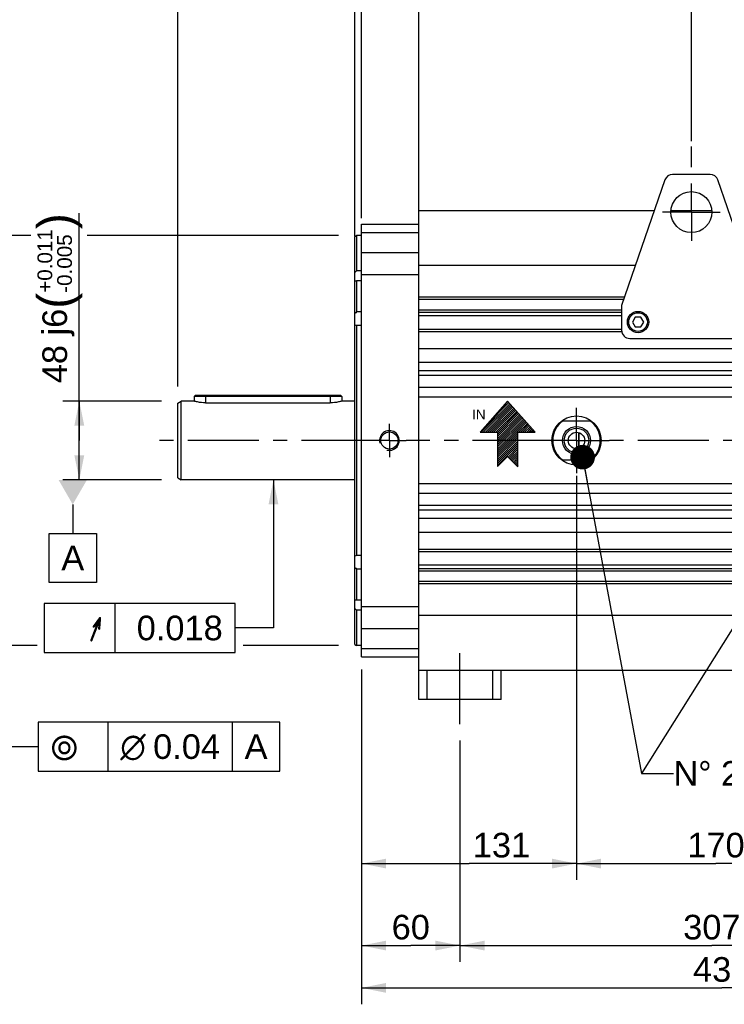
# Model space of a CAD drawing. Header units: millimetres. Extents: x 0 to 420, y 0 to 297.
# Tile 30 of 70: x 76 to 162, y 101 to 221. Entities that reach past the tile are written whole.
import ezdxf
from ezdxf.enums import TextEntityAlignment as Align

# ---------------------------------------------------------------- set-up
doc = ezdxf.new("R2010")
doc.units = ezdxf.units.MM
doc.header["$LTSCALE"] = 23.1
doc.linetypes.add('CENTER', pattern=[0.6, 0.375, -0.075, 0.075, -0.075])
doc.layers.get('0').update_dxf_attribs({"linetype": 'CONTINUOUS'})
for name, color, linetype in [('AXIS', 7, 'CONTINUOUS'), ('COMPONENTS', 7, 'CONTINUOUS'), ('DETAIL', 7, 'CONTINUOUS'), ('DIMENSION', 7, 'CONTINUOUS'), ('DPLANE', 7, 'CONTINUOUS')]:
    doc.layers.add(name, color=color, linetype=linetype)
doc.styles.get("Standard").update_dxf_attribs({"font": 'arial.ttf'})
doc.styles.add('TEXTSTYLE_11', font='arial.ttf')
doc.styles.add('TEXTSTYLE_3', font='arial.ttf')
doc.styles.add('TEXTSTYLE_4', font='gdt')
doc.dimstyles.new('DIMSTYLE_1', dxfattribs={"dimtxt": 3, "dimasz": 3, "dimexe": 0.18, "dimexo": 0.0625, "dimgap": 0.09, "dimtad": 1, "dimdec": 3, "dimlfac": 5, "dimdsep": 46, "dimtxsty": 'STANDARD', "dimblk": '_FILLED', "dimblk1": '_FILLED', "dimblk2": '_FILLED', "dimcen": 0.09, "dimadec": 0, "dimazin": 0, "dimtol": 1, "dimtp": 0.016, "dimtm": 0.013, "dimtfac": 0.6, "dimtdec": 3, "dimtofl": 0, "dimtmove": 0, "dimatfit": 3, "dimldrblk": '_FILLED', "dimfxl": 1, "dimtolj": 1, "dimarcsym": 0})
doc.dimstyles.new('DIMSTYLE_11', dxfattribs={"dimtxt": 3, "dimasz": 3, "dimexe": 0.18, "dimexo": 0.0625, "dimgap": 0.09, "dimtad": 1, "dimdec": 3, "dimlfac": 5, "dimdsep": 46, "dimtxsty": 'STANDARD', "dimblk": '_FILLED', "dimblk1": '_FILLED', "dimblk2": '_FILLED', "dimcen": 0.09, "dimadec": 0, "dimazin": 0, "dimtp": 0.5, "dimtm": 0.5, "dimtfac": 1, "dimtdec": 3, "dimtofl": 0, "dimtmove": 0, "dimatfit": 3, "dimldrblk": '_FILLED', "dimfxl": 1, "dimtolj": 1, "dimarcsym": 0})
doc.dimstyles.new('DIMSTYLE_3', dxfattribs={"dimtxt": 3, "dimasz": 3, "dimexe": 0.18, "dimexo": 0.0625, "dimgap": 0.09, "dimtad": 1, "dimdec": 3, "dimlfac": 5, "dimdsep": 46, "dimtxsty": 'STANDARD', "dimblk": '_FILLED', "dimblk1": '_FILLED', "dimblk2": '_FILLED', "dimcen": 0.09, "dimadec": 0, "dimazin": 0, "dimtol": 1, "dimtp": 0.011, "dimtm": 0.005, "dimtfac": 0.6, "dimtdec": 3, "dimtofl": 0, "dimtmove": 0, "dimatfit": 3, "dimldrblk": '_FILLED', "dimfxl": 1, "dimtolj": 1, "dimarcsym": 0})
doc.dimstyles.new('DIMSTYLE_4', dxfattribs={"dimtxt": 3, "dimasz": 3, "dimexe": 0.18, "dimexo": 0.0625, "dimgap": 0.09, "dimtad": 1, "dimlfac": 5, "dimdsep": 46, "dimtxsty": 'STANDARD', "dimblk": '_FILLED', "dimblk1": '_FILLED', "dimblk2": '_FILLED', "dimcen": 0.09, "dimadec": 0, "dimazin": 0, "dimtp": 0.3, "dimtm": 0.3, "dimtfac": 1, "dimtofl": 0, "dimtmove": 0, "dimatfit": 3, "dimldrblk": '_FILLED', "dimfxl": 1, "dimtolj": 1, "dimarcsym": 0})
doc.dimstyles.new('DIMSTYLE_5', dxfattribs={"dimtxt": 3, "dimasz": 3, "dimexe": 0.18, "dimexo": 0.0625, "dimgap": 0.09, "dimtad": 1, "dimlfac": 5, "dimdsep": 46, "dimtxsty": 'STANDARD', "dimblk": '_FILLED', "dimblk1": '_FILLED', "dimblk2": '_FILLED', "dimcen": 0.09, "dimadec": 0, "dimazin": 0, "dimtp": 0.5, "dimtm": 0.5, "dimtfac": 1, "dimtofl": 0, "dimtmove": 0, "dimatfit": 3, "dimldrblk": '_FILLED', "dimfxl": 1, "dimtolj": 1, "dimarcsym": 0})
doc.dimstyles.new('DIMSTYLE_6', dxfattribs={"dimtxt": 3, "dimasz": 3, "dimexe": 0.18, "dimexo": 0.0625, "dimgap": 0.09, "dimtad": 1, "dimdec": 1, "dimlfac": 5, "dimdsep": 46, "dimtxsty": 'STANDARD', "dimblk": '_FILLED', "dimblk1": '_FILLED', "dimblk2": '_FILLED', "dimcen": 0.09, "dimadec": 0, "dimazin": 0, "dimtp": 0.3, "dimtm": 0.3, "dimtfac": 1, "dimtdec": 1, "dimtofl": 0, "dimtmove": 0, "dimatfit": 3, "dimldrblk": '_FILLED', "dimfxl": 1, "dimtolj": 1, "dimarcsym": 0})
doc.dimstyles.new('DIMSTYLE_7', dxfattribs={"dimtxt": 3, "dimasz": 3, "dimexe": 0.18, "dimexo": 0.0625, "dimgap": 0.09, "dimtad": 1, "dimlfac": 5, "dimdsep": 46, "dimtxsty": 'STANDARD', "dimblk": '_FILLED', "dimblk1": '_FILLED', "dimblk2": '_FILLED', "dimcen": 0.09, "dimadec": 0, "dimazin": 0, "dimtp": 0.1, "dimtm": 0.1, "dimtfac": 1, "dimtofl": 0, "dimtmove": 0, "dimatfit": 3, "dimldrblk": '_FILLED', "dimfxl": 1, "dimtolj": 1, "dimarcsym": 0})
doc.dimstyles.new('DIMSTYLE_8', dxfattribs={"dimtxt": 3, "dimasz": 3, "dimexe": 0.18, "dimexo": 0.0625, "dimgap": 0.09, "dimtad": 1, "dimlfac": 5, "dimdsep": 46, "dimtxsty": 'STANDARD', "dimblk": '_FILLED', "dimblk1": '_FILLED', "dimblk2": '_FILLED', "dimcen": 0.09, "dimadec": 0, "dimazin": 0, "dimtp": 0.8, "dimtm": 0.8, "dimtfac": 1, "dimtofl": 0, "dimtmove": 0, "dimatfit": 3, "dimldrblk": '_FILLED', "dimfxl": 1, "dimtolj": 1, "dimarcsym": 0})
doc.dimstyles.new('DIMSTYLE_9', dxfattribs={"dimtxt": 3, "dimasz": 3, "dimexe": 0.18, "dimexo": 0.0625, "dimgap": 0.09, "dimtad": 1, "dimdec": 3, "dimlfac": 5, "dimdsep": 46, "dimtxsty": 'STANDARD', "dimblk": '_FILLED', "dimblk1": '_FILLED', "dimblk2": '_FILLED', "dimcen": 0.09, "dimadec": 0, "dimazin": 0, "dimtp": 0.2, "dimtm": 0.2, "dimtfac": 1, "dimtdec": 3, "dimtofl": 0, "dimtmove": 0, "dimatfit": 3, "dimldrblk": '_FILLED', "dimfxl": 1, "dimtolj": 1, "dimarcsym": 0})
doc.dimstyles.get("Standard").update_dxf_attribs({"dimtxt": 3, "dimasz": 3, "dimexe": 0.18, "dimexo": 0.0625, "dimgap": 0.09, "dimtad": 1, "dimdec": 3, "dimdsep": 46, "dimtxsty": 'STANDARD', "dimblk": '_FILLED', "dimblk1": '_FILLED', "dimblk2": '_FILLED', "dimcen": 0.09, "dimadec": 0, "dimazin": 0, "dimtol": 1, "dimtp": 0.001, "dimtm": 0.001, "dimtfac": 1, "dimtdec": 3, "dimtofl": 0, "dimtmove": 0, "dimatfit": 3, "dimldrblk": '_FILLED', "dimfxl": 1, "dimtolj": 1, "dimarcsym": 0})

# ---------------------------------------------------------------- blocks, each defined once
blk = doc.blocks.new('_FILLED')
at = {"color": 0, "linetype": 'BYBLOCK'}
blk.add_solid([(0, 0), (-1, 0.2), (-1, -0.2)], dxfattribs=at)
blk = doc.blocks.new('*D0')
at = {"layer": 'DIMENSION', "color": 2, "linetype": 'CONTINUOUS'}
for p, q in [((77.84, 194.55), (71.74, 194.55)), ((73.74, 194.55), (73.74, 169.55)), ((115.34, 194.55), (84.69, 194.55)), ((73.74, 144.55), (73.74, 169.55)), ((78.61, 144.55), (71.74, 144.55)), ((115.34, 144.55), (103.7, 144.55))]:
    blk.add_line(p, q, dxfattribs=at)
at = {"layer": 'DIMENSION', "color": 2, "linetype": 'CONTINUOUS', "xscale": 3, "yscale": 3, "zscale": 3}
for p, rotation in [((73.74, 194.55), 90), ((73.74, 144.55), 270)]:
    blk.add_blockref('_FILLED', p, dxfattribs=dict(at, rotation=rotation))
at = {"layer": 'DIMENSION', "color": 2, "linetype": 'CONTINUOUS'}
for s, height, p in [(')', 4.2, (72.84, 182.1)), ('(', 4.2, (72.84, 172.4)), ('250 j6', 3, (72.24, 165.72))]:
    blk.add_text(s, height=height, rotation=90, dxfattribs=at).set_placement(p, align=Align.CENTER)
for s, height, style, p in [('+0.016', 1.8, 'TEXTSTYLE_3', (70.44, 177.25)), ('-0.013', 1.8, 'TEXTSTYLE_3', (72.84, 176.94)), ('n', 3, 'TEXTSTYLE_4', (72.24, 158.01))]:
    blk.add_text(s, height=height, rotation=90, dxfattribs=dict(at, style=style)).set_placement(p, align=Align.CENTER)
blk = doc.blocks.new('*D3')
at = {"layer": 'DIMENSION', "color": 2, "linetype": 'CONTINUOUS'}
for p, q in [((83.74, 169.55), (83.74, 197.27)), ((93.74, 174.35), (81.74, 174.35)), ((83.74, 174.35), (83.74, 169.55)), ((83.74, 164.75), (83.74, 169.55)), ((93.74, 164.75), (81.74, 164.75))]:
    blk.add_line(p, q, dxfattribs=at)
at = {"layer": 'DIMENSION', "color": 2, "linetype": 'CONTINUOUS', "xscale": 3, "yscale": 3, "zscale": 3}
for p, rotation in [((83.74, 174.35), 90), ((83.74, 164.75), 270)]:
    blk.add_blockref('_FILLED', p, dxfattribs=dict(at, rotation=rotation))
at = {"layer": 'DIMENSION', "color": 2, "linetype": 'CONTINUOUS'}
for s, height, p in [(')', 4.2, (82.84, 195.32)), ('(', 4.2, (82.84, 185.61)), ('48 j6', 3, (82.24, 176.53))]:
    blk.add_text(s, height=height, rotation=90, dxfattribs=at).set_placement(p)
at = {"layer": 'DIMENSION', "color": 2, "linetype": 'CONTINUOUS', "style": 'TEXTSTYLE_3'}
for s, p in [('+0.011', (80.44, 187.56)), ('-0.005', (82.84, 187.56))]:
    blk.add_text(s, height=1.8, rotation=90, dxfattribs=at).set_placement(p)
blk = doc.blocks.new('*D4')
at = {"layer": 'DIMENSION', "color": 2, "linetype": 'CONTINUOUS'}
for p, q in [((118.14, 139.01), (118.14, 105.95)), ((130.14, 132.95), (130.14, 123.6)), ((130.14, 122.34), (130.14, 105.95)), ((118.14, 107.95), (124.14, 107.95)), ((130.14, 107.95), (124.14, 107.95))]:
    blk.add_line(p, q, dxfattribs=at)
at = {"layer": 'DIMENSION', "color": 2, "linetype": 'CONTINUOUS', "xscale": 3, "yscale": 3, "zscale": 3, "rotation": 180}
blk.add_blockref('_FILLED', (118.14, 107.95), dxfattribs=at)
at = {"layer": 'DIMENSION', "color": 2, "linetype": 'CONTINUOUS', "xscale": 3, "yscale": 3, "zscale": 3}
blk.add_blockref('_FILLED', (130.14, 107.95), dxfattribs=at)
at = {"layer": 'DIMENSION', "color": 2, "linetype": 'CONTINUOUS', "insert": (124.14, 111.7), "char_height": 3, "width": 4.6617, "attachment_point": 2, "line_spacing_factor": 0.9}
blk.add_mtext('60', dxfattribs=at)
blk = doc.blocks.new('*D5')
at = {"layer": 'DIMENSION', "color": 2, "linetype": 'CONTINUOUS'}
for p, q in [((144.34, 163.85), (144.34, 115.95)), ((118.14, 135.83), (118.14, 115.95)), ((118.14, 117.95), (131.24, 117.95)), ((144.34, 117.95), (131.24, 117.95))]:
    blk.add_line(p, q, dxfattribs=at)
at = {"layer": 'DIMENSION', "color": 2, "linetype": 'CONTINUOUS', "xscale": 3, "yscale": 3, "zscale": 3, "rotation": 180}
blk.add_blockref('_FILLED', (118.14, 117.95), dxfattribs=at)
at = {"layer": 'DIMENSION', "color": 2, "linetype": 'CONTINUOUS', "xscale": 3, "yscale": 3, "zscale": 3}
blk.add_blockref('_FILLED', (144.34, 117.95), dxfattribs=at)
at = {"layer": 'DIMENSION', "color": 2, "linetype": 'CONTINUOUS', "insert": (135.2, 121.7), "char_height": 3, "width": 6.9926, "attachment_point": 2, "line_spacing_factor": 0.9}
blk.add_mtext('131', dxfattribs=at)
blk = doc.blocks.new('*D6')
at = {"layer": 'DIMENSION', "color": 2, "linetype": 'CONTINUOUS'}
for p, q in [((144.34, 165.22), (144.34, 115.95)), ((178.34, 165.19), (178.34, 133.79)), ((178.34, 129.4), (178.34, 115.95)), ((144.34, 117.95), (161.34, 117.95)), ((178.34, 117.95), (161.34, 117.95))]:
    blk.add_line(p, q, dxfattribs=at)
at = {"layer": 'DIMENSION', "color": 2, "linetype": 'CONTINUOUS', "xscale": 3, "yscale": 3, "zscale": 3, "rotation": 180}
blk.add_blockref('_FILLED', (144.34, 117.95), dxfattribs=at)
at = {"layer": 'DIMENSION', "color": 2, "linetype": 'CONTINUOUS', "xscale": 3, "yscale": 3, "zscale": 3}
blk.add_blockref('_FILLED', (178.34, 117.95), dxfattribs=at)
at = {"layer": 'DIMENSION', "color": 2, "linetype": 'CONTINUOUS', "insert": (161.34, 121.7), "char_height": 3, "width": 6.9926, "attachment_point": 2, "line_spacing_factor": 0.9}
blk.add_mtext('170', dxfattribs=at)
blk = doc.blocks.new('*D7')
at = {"layer": 'DIMENSION', "color": 2, "linetype": 'CONTINUOUS'}
for p, q in [((95.74, 176.12), (95.74, 250.91)), ((118.14, 197.82), (118.14, 250.91)), ((95.74, 248.91), (106.94, 248.91)), ((118.14, 248.91), (106.94, 248.91))]:
    blk.add_line(p, q, dxfattribs=at)
at = {"layer": 'DIMENSION', "color": 2, "linetype": 'CONTINUOUS', "xscale": 3, "yscale": 3, "zscale": 3, "rotation": 180}
blk.add_blockref('_FILLED', (95.74, 248.91), dxfattribs=at)
at = {"layer": 'DIMENSION', "color": 2, "linetype": 'CONTINUOUS', "xscale": 3, "yscale": 3, "zscale": 3}
blk.add_blockref('_FILLED', (118.14, 248.91), dxfattribs=at)
at = {"layer": 'DIMENSION', "color": 2, "linetype": 'CONTINUOUS', "insert": (106.94, 252.66), "char_height": 3, "width": 6.9926, "attachment_point": 2, "line_spacing_factor": 0.9}
blk.add_mtext('112', dxfattribs=at)
blk = doc.blocks.new('_DOT')
at = {"color": 0, "linetype": 'BYBLOCK'}
blk.add_line((-0.2, 0), (-1, 0), dxfattribs=at)
at = {"color": 0, "linetype": 'BYBLOCK', "const_width": 0.2}
blk.add_lwpolyline([(-0.1, 0, 1), (0.1, 0, 1)], format="xyb", close=True, dxfattribs=at)
blk = doc.blocks.new('*D8')
at = {"layer": 'DIMENSION', "color": 2, "linetype": 'CONTINUOUS'}
for p, q in [((117.34, 194.51), (117.34, 232.91)), ((118.14, 197.32), (118.14, 232.91)), ((117.34, 230.91), (110.66, 230.91)), ((110.66, 230.91), (117.74, 230.91)), ((124.14, 230.91), (117.74, 230.91)), ((118.14, 230.91), (124.14, 230.91))]:
    blk.add_line(p, q, dxfattribs=at)
at = {"layer": 'DIMENSION', "color": 2, "linetype": 'CONTINUOUS', "xscale": 3, "yscale": 3, "zscale": 3}
blk.add_blockref('_FILLED', (117.34, 230.91), dxfattribs=at)
at = {"layer": 'DIMENSION', "color": 2, "linetype": 'CONTINUOUS', "xscale": 3, "yscale": 3, "zscale": 3, "rotation": 180}
blk.add_blockref('_DOT', (118.14, 230.91), dxfattribs=at)
at = {"layer": 'DIMENSION', "color": 2, "linetype": 'CONTINUOUS', "insert": (112.99, 234.66), "char_height": 3, "width": 2.3309, "attachment_point": 3, "line_spacing_factor": 0.9}
blk.add_mtext('4', dxfattribs=at)
blk = doc.blocks.new('*D9')
at = {"layer": 'DIMENSION', "color": 2, "linetype": 'CONTINUOUS'}
for p, q in [((118.14, 196.65), (118.14, 240.91)), ((158.34, 229.4), (158.34, 240.91)), ((118.14, 238.91), (138.24, 238.91)), ((158.34, 238.91), (138.24, 238.91)), ((158.34, 206.06), (158.34, 224.04)), ((158.34, 202.9), (158.34, 205.4))]:
    blk.add_line(p, q, dxfattribs=at)
at = {"layer": 'DIMENSION', "color": 2, "linetype": 'CONTINUOUS', "xscale": 3, "yscale": 3, "zscale": 3, "rotation": 180}
blk.add_blockref('_FILLED', (118.14, 238.91), dxfattribs=at)
at = {"layer": 'DIMENSION', "color": 2, "linetype": 'CONTINUOUS', "xscale": 3, "yscale": 3, "zscale": 3}
blk.add_blockref('_FILLED', (158.34, 238.91), dxfattribs=at)
at = {"layer": 'DIMENSION', "color": 2, "linetype": 'CONTINUOUS', "insert": (138.24, 242.66), "char_height": 3, "width": 6.9926, "attachment_point": 2, "line_spacing_factor": 0.9}
blk.add_mtext('201', dxfattribs=at)
blk = doc.blocks.new('*D10')
at = {"layer": 'DIMENSION', "color": 2, "linetype": 'CONTINUOUS'}
for p, q in [((205.94, 143.2), (205.94, 135.82)), ((118.14, 141.6), (118.14, 100.79)), ((205.94, 133.84), (205.94, 132.42)), ((205.94, 127.89), (205.94, 100.79)), ((118.14, 102.79), (162.04, 102.79)), ((205.94, 102.79), (162.04, 102.79))]:
    blk.add_line(p, q, dxfattribs=at)
at = {"layer": 'DIMENSION', "color": 2, "linetype": 'CONTINUOUS', "xscale": 3, "yscale": 3, "zscale": 3, "rotation": 180}
blk.add_blockref('_FILLED', (118.14, 102.79), dxfattribs=at)
at = {"layer": 'DIMENSION', "color": 2, "linetype": 'CONTINUOUS', "xscale": 3, "yscale": 3, "zscale": 3}
blk.add_blockref('_FILLED', (205.94, 102.79), dxfattribs=at)
at = {"layer": 'DIMENSION', "color": 2, "linetype": 'CONTINUOUS', "insert": (162.04, 106.54), "char_height": 3, "width": 6.9926, "attachment_point": 2, "line_spacing_factor": 0.9}
blk.add_mtext('439', dxfattribs=at)
blk = doc.blocks.new('*D11')
at = {"layer": 'DIMENSION', "color": 2, "linetype": 'CONTINUOUS'}
for p, q in [((118.14, 196.98), (118.14, 232.91)), ((125.14, 196.48), (125.14, 232.91)), ((118.14, 230.91), (121.64, 230.91)), ((125.14, 230.91), (121.64, 230.91))]:
    blk.add_line(p, q, dxfattribs=at)
at = {"layer": 'DIMENSION', "color": 2, "linetype": 'CONTINUOUS', "xscale": 3, "yscale": 3, "zscale": 3, "rotation": 180}
blk.add_blockref('_DOT', (118.14, 230.91), dxfattribs=at)
at = {"layer": 'DIMENSION', "color": 2, "linetype": 'CONTINUOUS', "xscale": 3, "yscale": 3, "zscale": 3}
blk.add_blockref('_FILLED', (125.14, 230.91), dxfattribs=at)
at = {"layer": 'DIMENSION', "color": 2, "linetype": 'CONTINUOUS', "insert": (121.64, 234.66), "char_height": 3, "width": 4.6617, "attachment_point": 2, "line_spacing_factor": 0.9}
blk.add_mtext('35', dxfattribs=at)
blk = doc.blocks.new('*D14')
at = {"layer": 'DIMENSION', "color": 2, "linetype": 'CONTINUOUS'}
for p, q in [((163.8, 211), (163.8, 232.91)), ((168.24, 216.05), (168.24, 232.91)), ((163.8, 230.91), (152.95, 230.91)), ((152.95, 230.91), (166.02, 230.91)), ((174.24, 230.91), (166.02, 230.91)), ((168.24, 230.91), (174.24, 230.91))]:
    blk.add_line(p, q, dxfattribs=at)
at = {"layer": 'DIMENSION', "color": 2, "linetype": 'CONTINUOUS', "xscale": 3, "yscale": 3, "zscale": 3}
blk.add_blockref('_FILLED', (163.8, 230.91), dxfattribs=at)
at = {"layer": 'DIMENSION', "color": 2, "linetype": 'CONTINUOUS', "xscale": 3, "yscale": 3, "zscale": 3, "rotation": 180}
blk.add_blockref('_FILLED', (168.24, 230.91), dxfattribs=at)
at = {"layer": 'DIMENSION', "color": 2, "linetype": 'CONTINUOUS', "insert": (161.1, 234.66), "char_height": 3, "width": 8.1524, "attachment_point": 3, "line_spacing_factor": 0.9}
blk.add_mtext('22.2', dxfattribs=at)
blk = doc.blocks.new('*D25')
at = {"layer": 'DIMENSION', "color": 2, "linetype": 'CONTINUOUS'}
for p, q in [((130.14, 132.95), (130.14, 105.95)), ((191.54, 132.95), (191.54, 105.95)), ((130.14, 107.95), (160.84, 107.95)), ((191.54, 107.95), (160.84, 107.95))]:
    blk.add_line(p, q, dxfattribs=at)
at = {"layer": 'DIMENSION', "color": 2, "linetype": 'CONTINUOUS', "xscale": 3, "yscale": 3, "zscale": 3, "rotation": 180}
blk.add_blockref('_FILLED', (130.14, 107.95), dxfattribs=at)
at = {"layer": 'DIMENSION', "color": 2, "linetype": 'CONTINUOUS', "xscale": 3, "yscale": 3, "zscale": 3}
blk.add_blockref('_FILLED', (191.54, 107.95), dxfattribs=at)
at = {"layer": 'DIMENSION', "color": 2, "linetype": 'CONTINUOUS', "insert": (160.84, 111.7), "char_height": 3, "width": 6.9926, "attachment_point": 2, "line_spacing_factor": 0.9}
blk.add_mtext('307', dxfattribs=at)
blk = doc.blocks.new('COOLING_OUT_BL2', base_point=(135.47, 170.34))
at = {"layer": 'DETAIL', "color": 1, "linetype": 'CONTINUOUS'}
for p, q in [((135.95, 174.34), (132.58, 170.55)), ((136.1, 174.17), (133.45, 171.52)), ((135.98, 174.3), (135.47, 173.79)), ((139.32, 170.55), (135.95, 174.34)), ((136.22, 174.04), (132.73, 170.55)), ((136.33, 173.9), (132.98, 170.55)), ((136.45, 173.77), (133.23, 170.55)), ((136.57, 173.64), (133.48, 170.55)), ((136.69, 173.5), (133.73, 170.55)), ((136.81, 173.37), (133.99, 170.55)), ((136.93, 173.24), (134.24, 170.55)), ((137.05, 173.1), (134.49, 170.55)), ((137.16, 172.97), (134.72, 170.52)), ((137.28, 172.84), (134.72, 170.27)), ((137.4, 172.7), (134.72, 170.02)), ((137.52, 172.57), (134.72, 169.77)), ((137.64, 172.44), (134.72, 169.51)), ((137.76, 172.3), (134.72, 169.26)), ((137.88, 172.17), (134.72, 169.01)), ((138, 172.04), (134.72, 168.76)), ((138.11, 171.9), (134.72, 168.51)), ((138.23, 171.77), (134.72, 168.25)), ((132.58, 170.55), (134.72, 170.55)), ((134.72, 170.55), (134.72, 166.37)), ((137.21, 170.55), (139.32, 170.55)), ((137.21, 166.34), (137.21, 170.55)), ((138.35, 171.63), (137.26, 170.55)), ((138.47, 171.5), (137.51, 170.55)), ((138.59, 171.37), (137.77, 170.55)), ((138.71, 171.23), (138.02, 170.55)), ((138.83, 171.1), (138.27, 170.55)), ((138.94, 170.97), (138.52, 170.55)), ((139.06, 170.83), (138.77, 170.55)), ((139.18, 170.7), (139.03, 170.55)), ((139.3, 170.57), (139.28, 170.55)), ((137.21, 170.5), (134.72, 168)), ((137.21, 170.24), (134.72, 167.75)), ((137.21, 169.99), (134.72, 167.5)), ((137.21, 169.74), (134.72, 167.25)), ((137.21, 169.49), (134.72, 166.99)), ((137.21, 169.24), (134.72, 166.74)), ((137.21, 168.98), (134.72, 166.49)), ((137.21, 168.73), (136.01, 167.53)), ((137.21, 168.48), (136.14, 167.41)), ((137.21, 168.23), (136.27, 167.28)), ((134.72, 166.37), (135.95, 167.6)), ((135.95, 167.6), (137.21, 166.34)), ((137.21, 167.98), (136.39, 167.16)), ((137.21, 167.72), (136.52, 167.03)), ((137.21, 167.47), (136.65, 166.9)), ((137.21, 167.22), (136.77, 166.78)), ((137.21, 166.97), (136.9, 166.65)), ((137.21, 166.72), (137.02, 166.53)), ((137.21, 166.46), (137.15, 166.4))]:
    blk.add_line(p, q, dxfattribs=at)
at = {"layer": 'DETAIL', "color": 2, "linetype": 'CONTINUOUS', "style": 'TEXTSTYLE_11'}
blk.add_text('IN', height=1.179, dxfattribs=at).set_placement((131.62, 172.14))

msp = doc.modelspace()

# ---------------------------------------------------------------- linework, layer by layer
at = {"layer": 'AXIS', "color": 2, "linetype": 'CENTER'}
for p, q in [((158.33953, 197.39691), (158.33953, 200.89691)), ((158.33953, 197.39691), (154.83953, 197.39691)), ((158.33953, 197.39691), (158.33953, 193.89691)), ((158.33953, 197.39691), (161.83953, 197.39691)), ((144.33953, 169.54691), (144.33953, 173.54691)), ((121.53953, 169.54691), (121.53953, 171.59691)), ((119.48953, 169.54691), (92.73553, 169.54691)), ((121.53953, 169.54691), (119.48953, 169.54691)), ((121.53953, 169.54691), (121.53953, 167.49691)), ((121.53953, 169.54691), (123.58953, 169.54691)), ((140.33953, 169.54691), (123.58953, 169.54691)), ((144.33953, 169.54691), (140.33953, 169.54691)), ((144.33953, 169.54691), (148.33953, 169.54691)), ((144.33953, 169.54691), (144.33953, 165.54691)), ((174.33953, 169.54691), (148.33953, 169.54691)), ((130.13953, 134.94691), (130.13953, 144.54691))]:
    msp.add_line(p, q, dxfattribs=at)
at = {"layer": 'COMPONENTS', "color": 7, "linetype": 'CONTINUOUS'}
for p, q in [((160.62584, 201.99691), (156.05321, 201.99691)), ((155.10752, 201.32199), (149.83953, 185.99691)), ((166.83953, 185.99691), (161.57153, 201.32199)), ((125.13953, 137.94691), (125.13953, 197.54691)), ((153.80984, 197.54691), (125.13953, 197.54691)), ((160.83448, 197.54691), (155.84458, 197.54691)), ((118.13953, 143.14691), (118.13953, 195.94691)), ((118.13953, 195.94691), (125.13953, 195.94691)), ((117.33953, 194.43143), (117.53955, 194.54691)), ((117.53955, 194.54691), (117.53953, 190.2342)), ((118.13953, 194.54691), (117.53955, 194.54691)), ((117.33953, 144.6625), (117.33953, 194.43124)), ((118.13953, 190.2342), (117.53953, 190.2342)), ((151.52411, 190.89753), (125.13953, 190.89753)), ((117.53953, 189.0189), (117.53953, 185.22625)), ((118.13953, 189.0189), (117.53953, 189.0189)), ((150.19714, 187.03723), (125.13953, 187.03723)), ((150.09734, 186.74691), (125.13953, 186.74691)), ((118.13953, 185.22625), (117.53953, 185.22625)), ((125.13953, 185.49691), (149.83953, 185.49691)), ((125.13953, 185.19691), (149.83953, 185.19691)), ((149.83953, 185.99691), (149.83953, 182.99691)), ((149.83953, 184.75373), (125.13953, 184.75373)), ((151.49312, 184.59691), (151.14671, 183.99691)), ((151.14671, 183.99691), (151.49312, 183.39691)), ((152.18594, 184.59691), (151.49312, 184.59691)), ((152.53235, 183.99691), (152.18594, 184.59691)), ((152.18594, 183.39691), (152.53235, 183.99691)), ((117.53953, 183.58387), (117.53953, 155.50995)), ((118.13953, 183.58387), (117.53953, 183.58387)), ((149.83953, 183.09691), (125.13953, 183.09691)), ((149.86034, 182.79691), (125.13953, 182.79691)), ((151.49312, 183.39691), (152.18594, 183.39691)), ((150.83953, 181.99691), (165.83953, 181.99691)), ((201.93953, 180.74691), (125.13953, 180.74691)), ((201.93953, 179.04691), (125.13953, 179.04691)), ((201.93953, 178.04691), (125.13953, 178.04691)), ((201.93953, 177.47767), (125.13953, 177.47767)), ((201.93953, 176.01568), (125.13953, 176.01568)), ((95.73553, 174.11597), (96.13553, 174.34691)), ((96.13553, 164.74691), (96.13553, 174.34691)), ((97.73553, 174.34691), (96.13553, 174.34691)), ((97.85553, 175.04691), (97.73553, 174.92691)), ((97.73553, 174.92691), (97.73553, 174.34691)), ((115.73553, 174.92691), (97.73553, 174.92691)), ((115.61553, 175.04691), (97.85553, 175.04691)), ((99.13553, 174.13821), (114.33553, 174.13821)), ((115.61553, 175.04691), (115.73553, 174.92691)), ((115.73553, 174.92691), (115.73553, 174.34691)), ((117.33953, 174.34691), (115.73553, 174.34691)), ((201.93953, 174.84691), (125.13953, 174.84691)), ((95.73553, 164.97785), (95.73553, 174.11597)), ((142.53953, 171.94691), (146.13953, 171.94691)), ((144.63953, 170.50053), (144.63953, 168.59329)), ((146.13953, 167.14691), (142.53953, 167.14691)), ((95.73553, 164.97785), (96.13553, 164.74691)), ((117.33953, 164.74691), (96.13553, 164.74691)), ((201.93953, 164.24691), (125.13953, 164.24691)), ((201.93953, 163.07814), (125.13953, 163.07814)), ((201.93953, 161.61615), (125.13953, 161.61615)), ((201.93953, 161.04691), (125.13953, 161.04691)), ((201.93953, 160.04691), (125.13953, 160.04691)), ((201.93953, 158.34691), (125.13953, 158.34691)), ((125.13953, 156.29691), (201.93953, 156.29691)), ((118.13953, 155.50995), (117.53953, 155.50995)), ((125.13953, 155.99691), (201.93953, 155.99691)), ((117.53953, 153.86757), (117.53953, 150.07493)), ((118.13953, 153.86757), (117.53953, 153.86757)), ((201.93953, 154.3401), (125.13953, 154.3401)), ((201.93953, 153.89691), (125.13953, 153.89691)), ((201.93953, 153.59691), (125.13953, 153.59691)), ((201.93953, 152.34691), (125.13953, 152.34691)), ((201.93953, 152.05659), (125.13953, 152.05659)), ((118.13953, 150.07493), (117.53953, 150.07493)), ((117.53953, 148.85962), (117.53941, 144.54691)), ((118.13953, 148.85962), (117.53953, 148.85962)), ((201.93953, 148.1963), (125.13953, 148.1963)), ((117.33953, 144.66231), (117.53941, 144.54691)), ((118.13953, 144.54691), (117.53941, 144.54691)), ((118.13953, 143.14691), (125.13953, 143.14691)), ((125.13953, 141.54691), (201.93953, 141.54691)), ((126.13953, 137.94691), (126.13953, 141.54691)), ((134.13953, 137.94691), (134.13953, 141.54691)), ((135.13953, 137.94691), (135.13953, 141.54691)), ((135.13953, 137.94691), (125.13953, 137.94691))]:
    msp.add_line(p, q, dxfattribs=at)
at = {"layer": 'COMPONENTS', "color": 9, "linetype": 'CONTINUOUS'}
for p, q in [((118.13953, 194.9138), (125.13953, 194.9138)), ((118.13953, 192.48511), (125.13953, 192.48511)), ((118.13953, 189.80228), (125.13953, 189.80228)), ((99.13553, 175.04691), (99.13553, 174.13821)), ((114.33553, 175.04691), (114.33553, 174.13821)), ((118.13953, 149.29154), (125.13953, 149.29154)), ((118.13953, 146.60871), (125.13953, 146.60871)), ((118.13953, 144.18002), (125.13953, 144.18002))]:
    msp.add_line(p, q, dxfattribs=at)
at = {"layer": 'COMPONENTS', "color": 7, "linetype": 'CONTINUOUS'}
for centre, radius in [((158.33953, 197.39691), 2.5), ((151.83953, 183.99691), 1.3), ((151.83953, 183.99691), 1.14), ((144.33953, 169.54691), 3), ((121.53953, 169.54691), 1.05), ((144.33953, 169.54691), 1.7), ((144.33953, 169.54691), 1.5), ((144.33953, 169.54691), 1)]:
    msp.add_circle(centre, radius, dxfattribs=at)
for centre, radius, start, end in [((156.05321, 200.99691), 1, 90, 161.0295922), ((160.62584, 200.99691), 1, 18.9704078, 90), ((150.83953, 182.99691), 1, 180, 270), ((144.33953, 169.54691), 2.90001, 124.1484243, 235.8515757), ((144.33953, 169.54691), 2.90001, 304.1484243, 55.8515757), ((120.29482, 169.54612), 24.34471, 0.0018563, 2.2615533), ((120.29482, 169.5477), 24.34471, 357.7384424, 359.9981432)]:
    msp.add_arc(centre, radius, start, end, dxfattribs=at)
at = {"layer": 'COMPONENTS', "color": 2, "linetype": 'CONTINUOUS'}
msp.add_arc((121.53953, 169.54691), 1.2, 255, 195, dxfattribs=at)
at = {"layer": 'COMPONENTS', "color": 7, "linetype": 'CONTINUOUS'}
for points in [[(117.53953, 190.2342), (117.47089, 190.17299), (117.40389, 190.10984), (117.33953, 190.04416)], [(117.33953, 189.03354), (117.40568, 189.02391), (117.47269, 189.01975), (117.53953, 189.0189)], [(117.53953, 185.22625), (117.47016, 185.16129), (117.40309, 185.09371), (117.33953, 185.02306)], [(117.33953, 183.65728), (117.40394, 183.62738), (117.47125, 183.6034), (117.53953, 183.58387)], [(117.53953, 155.50995), (117.47125, 155.49042), (117.40394, 155.46644), (117.33953, 155.43654)], [(117.33953, 154.07076), (117.40309, 154.00011), (117.47016, 153.93253), (117.53953, 153.86757)], [(117.33953, 149.04966), (117.40389, 148.98398), (117.47089, 148.92083), (117.53953, 148.85962)]]:
    msp.add_open_spline(points, degree=3, dxfattribs=at)
for points, knots in [([(99.13553, 174.13821), (98.8037, 174.13821), (98.32971, 174.19132), (97.87051, 174.30725), (97.73553, 174.34691)], [0, 0, 0, 0, 0.701832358, 1, 1, 1, 1]), ([(115.73553, 174.34691), (115.60055, 174.30725), (115.14135, 174.19132), (114.66735, 174.13821), (114.33553, 174.13821)], [0, 0, 0, 0, 0.298167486, 1, 1, 1, 1]), ([(117.53953, 150.07493), (117.48884, 150.07427), (117.42191, 150.0709), (117.35554, 150.06261), (117.33953, 150.06028)], [0, 0, 0, 0, 0.758038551, 1, 1, 1, 1])]:
    msp.add_open_spline(points, degree=3, knots=knots, dxfattribs=at)
at = {"layer": 'DETAIL', "color": 2, "linetype": 'CONTINUOUS'}
for p, q in [((88.08018, 149.68444), (88.08018, 143.68444)), ((87.23553, 135.21387), (87.23553, 129.21387)), ((102.38794, 135.21387), (102.38794, 129.21387))]:
    msp.add_line(p, q, dxfattribs=at)
for points in [[(79.45518, 143.68444), (102.7233, 143.68444), (102.7233, 149.68444)], [(102.7233, 149.68444), (79.45518, 149.68444), (79.45518, 143.68444)], [(78.73553, 129.21387), (108.17605, 129.21387), (108.17605, 135.21387)], [(108.17605, 135.21387), (78.73553, 135.21387), (78.73553, 129.21387)]]:
    msp.add_lwpolyline(points, dxfattribs=at)
at = {"layer": 'DPLANE', "color": 2, "linetype": 'CONTINUOUS'}
for p, q in [((82.94148, 161.74691), (82.94148, 158.22019)), ((80.04743, 152.22019), (80.04743, 158.22019)), ((80.04743, 158.22019), (85.83553, 158.22019)), ((85.83553, 158.22019), (85.83553, 152.22019)), ((85.83553, 152.22019), (80.04743, 152.22019))]:
    msp.add_line(p, q, dxfattribs=at)
msp.add_solid([(84.67353, 164.74691), (81.20943, 164.74691), (82.94148, 161.74691)], dxfattribs=at)

# ---------------------------------------------------------------- block references
at = {"layer": 'DETAIL', "color": 2, "linetype": 'CONTINUOUS'}
msp.add_blockref('COOLING_OUT_BL2', (135.46943, 170.33574), dxfattribs=at)

# ---------------------------------------------------------------- texts
at = {"layer": 'DETAIL', "color": 2, "linetype": 'CONTINUOUS', "style": 'TEXTSTYLE_4'}
msp.add_text('h', height=3, dxfattribs=at).set_placement((86.58018, 145.18444), align=Align.RIGHT)
at = {"layer": 'DETAIL', "color": 2, "linetype": 'CONTINUOUS'}
msp.add_text(' 0.018', height=3, dxfattribs=at).set_placement((101.2233, 145.18444), align=Align.RIGHT)
for s, p in [('0.04', (92.73553, 130.71387)), ('A', (103.88794, 130.71387))]:
    msp.add_text(s, height=3, dxfattribs=at).set_placement(p)
at = {"layer": 'DETAIL', "color": 2, "linetype": 'CONTINUOUS', "style": 'TEXTSTYLE_4'}
for s, p in [('r', (80.23553, 130.71387)), ('n', (88.73553, 130.71387))]:
    msp.add_text(s, height=3, dxfattribs=at).set_placement(p)
at = {"layer": 'DETAIL', "color": 2, "linetype": 'CONTINUOUS', "insert": (156.16137, 130.44345), "char_height": 3, "width": 50.9702602, "attachment_point": 1, "line_spacing_factor": 0.9}
msp.add_mtext('N\\Fgdt;{\\Fgdt;~}\\Farial.ttf; 2 pipe connectors 3/8"G', dxfattribs=at)
at = {"layer": 'DPLANE', "color": 2, "linetype": 'CONTINUOUS', "insert": (81.54743, 156.72019), "char_height": 3, "width": 2.7881041, "attachment_point": 1, "line_spacing_factor": 0.9}
msp.add_mtext('A', dxfattribs=at)

# ---------------------------------------------------------------- dimensions: what is measured, and where the dimension line sits
at = {"layer": 'DIMENSION', "color": 2, "linetype": 'CONTINUOUS'}
for base, p1, p2, dimstyle, picture, middle in [((118.13953, 248.90599), (95.73553, 176.11597), (118.13953, 197.81908), 'DIMSTYLE_6', '*D7', (103.44125, 251.15599)), ((178.33953, 117.94691), (144.33953, 165.22394), (178.33953, 165.18844), 'DIMSTYLE_5', '*D6', (157.84325, 120.19691)), ((144.33953, 117.94691), (118.13953, 135.82827), (144.33953, 163.85085), 'DIMSTYLE_5', '*D5', (131.70792, 120.19691)), ((205.93953, 102.7865), (118.13953, 141.59607), (205.93953, 143.1997), 'DIMSTYLE_8', '*D10', (158.54325, 105.0365)), ((130.13953, 107.94691), (118.13953, 139.00645), (130.13953, 132.94691), 'DIMSTYLE_4', '*D4', (121.80867, 110.19691))]:
    dim = msp.add_linear_dim(base=base, p1=p1, p2=p2, dimstyle=dimstyle, dxfattribs=at)
    dim.commit()
    dim.dimension.update_dxf_attribs({"geometry": picture, "text_midpoint": middle, "dimtype": 160})
for base, p1, p2, dimstyle, picture, middle in [((118.13953, 238.90599), (158.33953, 202.89691), (118.13953, 196.64578), 'DIMSTYLE_5', '*D9', (134.74325, 241.15599)), ((163.79953, 230.90599), (168.23953, 216.04691), (163.79953, 211.00207), 'DIMSTYLE_9', '*D14', (148.87625, 233.15599)), ((130.13953, 107.94691), (191.53953, 132.94691), (130.13953, 132.94691), 'DIMSTYLE_11', '*D25', (157.34325, 110.19691))]:
    dim = msp.add_linear_dim(base=base, p1=p1, p2=p2, angle=180, dimstyle=dimstyle, dxfattribs=at)
    dim.commit()
    dim.dimension.update_dxf_attribs({"geometry": picture, "text_midpoint": middle, "dimtype": 160})
for base, p1, p2, dimstyle, override, picture, middle in [((118.13953, 230.90599), (117.33953, 194.50939), (118.13953, 197.31624), 'DIMSTYLE_7', {"dimblk2": 'DOT', "dimsah": 1}, '*D8', (109.49362, 233.15599)), ((125.13953, 230.90599), (118.13953, 196.98101), (125.13953, 196.47817), 'DIMSTYLE_4', {"dimblk1": 'DOT', "dimsah": 1}, '*D11', (119.30867, 233.15599))]:
    dim = msp.add_linear_dim(base=base, p1=p1, p2=p2, dimstyle=dimstyle, override=override, dxfattribs=at)
    dim.commit()
    dim.dimension.update_dxf_attribs({"geometry": picture, "text_midpoint": middle, "dimtype": 160})
dim = msp.add_linear_dim(base=(83.73553, 174.34691), p1=(93.73553, 164.74691), p2=(93.73553, 174.34691), angle=90, dimstyle='DIMSTYLE_3', override={"dimpost": '<>j6'}, dxfattribs=at)
dim.commit()
dim.dimension.update_dxf_attribs({"geometry": '*D3', "text_midpoint": (80.73553, 186.90305), "dimtype": 160})
dim = msp.add_linear_dim(base=(73.73553, 144.54691), p1=(115.33953, 194.54691), p2=(115.33953, 144.54691), angle=270, text='%%c<>', dimstyle='DIMSTYLE_1', override={"dimpost": '<>j6'}, dxfattribs=at)
dim.commit()
dim.dimension.update_dxf_attribs({"geometry": '*D0', "text_midpoint": (71.93216, 168.21672), "dimtype": 160})

# ---------------------------------------------------------------- leaders
at = {"layer": 'DETAIL', "color": 2, "linetype": 'CONTINUOUS'}
for points, override in [([(176.72456, 167.99953), (152.27277, 128.94345), (156.16137, 128.94345)], {"dimtad": 0, "dimldrblk": 'DOT'}), ([(145.08517, 167.51128), (152.27277, 128.94345), (156.16137, 128.94345)], {"dimtad": 0, "dimldrblk": 'DOT'}), ([(107.40495, 164.74691), (107.40495, 146.68444), (102.7233, 146.68444)], {"dimtad": 0}), ([(73.73553, 144.54691), (73.73553, 132.21387), (78.73553, 132.21387)], {"dimtad": 0})]:
    msp.add_leader(points, dimstyle='STANDARD', override=override, dxfattribs=at)

doc.saveas('drawing.dxf')
